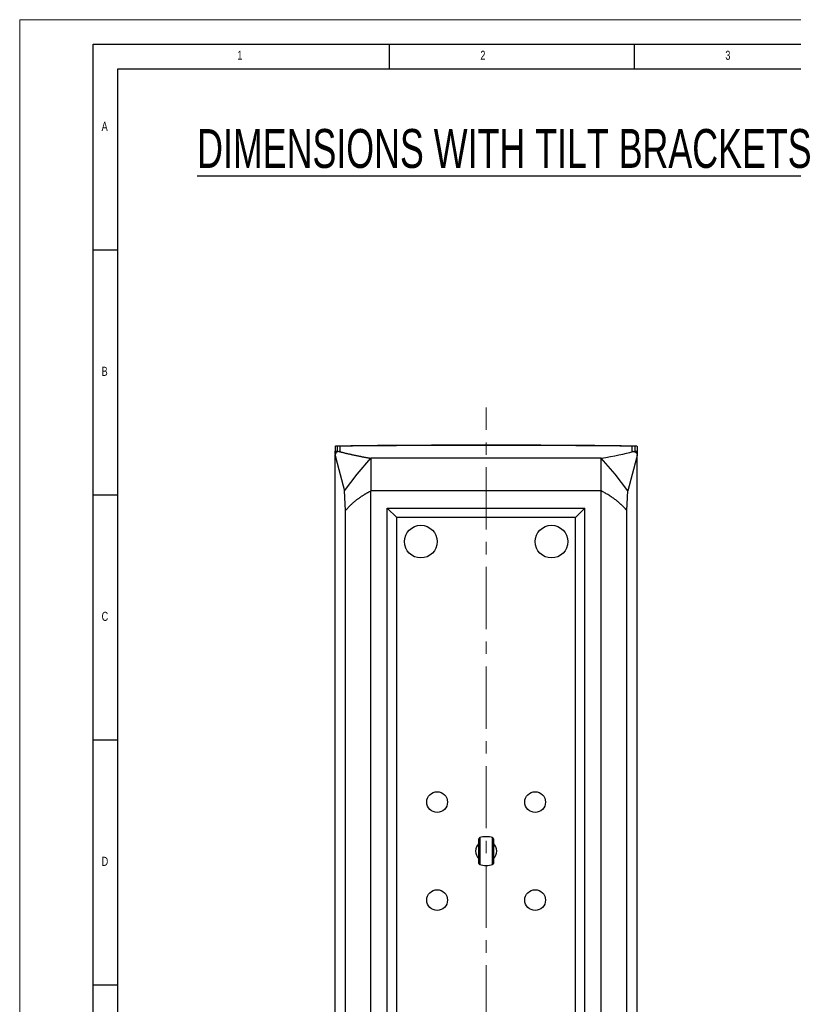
# Model space of a CAD drawing. Header units: millimetres. Extents: x 0 to 1737, y 0 to 594.
# Tile 22 of 42: x 896 to 1054, y 393 to 594. Entities that reach past the tile are written whole.
import ezdxf

# ---------------------------------------------------------------- set-up
doc = ezdxf.new("R2010")
doc.units = ezdxf.units.MM
doc.linetypes.add('CENTERX2', pattern=[20.32, 12.7, -2.54, 2.54, -2.54])
doc.layers.add('FORMAT', color=7, linetype='Continuous')
doc.layers.add('SLD-0', color=7, linetype='Continuous')
doc.styles.add('SLDTEXTSTYLE0', font='TXT', dxfattribs={"width": 0.75})

msp = doc.modelspace()

# ---------------------------------------------------------------- linework, layer by layer
at = {"color": 7, "linetype": 'Continuous', "lineweight": 18}
for p, q in [((896.019904, 0.00001), (896.019904, 594.00001)), ((896.019904, 594.00001), (1737.019904, 594.00001))]:
    msp.add_line(p, q, dxfattribs=at)
at = {"color": 7, "linetype": 'Continuous', "lineweight": 25}
for p, q in [((960.37815, 506.926668), (960.37815, 505.915303)), ((960.87815, 505.915303), (960.87815, 506.926668)), ((961.37815, 506.927587), (961.37815, 505.881194)), ((961.988635, 506.980284), (961.988635, 506.962345)), ((1020.434331, 506.980284), (1020.434331, 506.962345)), ((1021.044817, 505.881194), (1021.044817, 506.927587)), ((1021.544817, 506.926668), (1021.544817, 505.915303)), ((1022.044817, 506.926668), (1022.044817, 505.915303)), ((960.37815, 505.915303), (960.87815, 505.915303)), ((960.37815, 505.249042), (960.37815, 505.915303)), ((960.37815, 505.139528), (960.540243, 504.532773)), ((960.37815, 192.517051), (960.37815, 505.139528)), ((960.540243, 504.532773), (962.319472, 497.872664)), ((960.87815, 505.915303), (960.87815, 505.829469)), ((961.37815, 505.881194), (961.17815, 505.881194)), ((1014.711483, 504.484363), (967.711483, 504.484363)), ((1021.88462, 504.539869), (1020.103494, 497.872664)), ((1021.244817, 505.881194), (1021.044817, 505.881194)), ((1021.544817, 505.915303), (1022.044817, 505.915303)), ((1021.544817, 505.832694), (1021.544817, 505.915303)), ((1022.044817, 505.139528), (1021.88462, 504.539869)), ((1022.044817, 505.915303), (1022.044817, 505.249042)), ((1022.044817, 192.517051), (1022.044817, 505.139528)), ((962.498242, 493.801851), (962.319472, 497.872664)), ((967.711483, 199.838881), (967.711483, 497.817697)), ((1014.711483, 497.817697), (967.711483, 497.817697)), ((1014.711483, 199.838881), (1014.711483, 497.817697)), ((1019.924724, 493.801851), (1020.103494, 497.872664)), ((962.498242, 203.854727), (962.498242, 493.801851)), ((971.044817, 494.311622), (1011.37815, 494.311622)), ((971.044817, 203.344956), (971.044817, 494.311622)), ((972.969317, 492.387122), (971.044817, 494.311622)), ((1009.453649, 492.387122), (972.969317, 492.387122)), ((972.969317, 205.269457), (972.969317, 492.387122)), ((1011.37815, 494.311622), (1009.453649, 492.387122)), ((1009.453649, 265.215622), (1009.453649, 492.387122)), ((1011.37815, 203.344956), (1011.37815, 494.311622)), ((1019.924724, 203.854727), (1019.924724, 493.801851)), ((989.711483, 421.827786), (989.711483, 426.828792)), ((989.891762, 427.068873), (989.891762, 421.587705)), ((992.531204, 421.587705), (992.531204, 427.068873)), ((992.711483, 426.828792), (992.711483, 421.827786))]:
    msp.add_line(p, q, dxfattribs=at)
at = {"color": 7, "linetype": 'Continuous', "lineweight": 25, "flags": 128}
for points in [[(962.319472, 497.872664), (964.87098, 501.276709), (967.711483, 504.484363)], [(1020.103494, 497.872664), (1017.551986, 501.276709), (1014.711483, 504.484363)]]:
    msp.add_lwpolyline(points, dxfattribs=at)
at = {"color": 7, "linetype": 'Continuous', "lineweight": 25}
for centre, radius in [((977.87815, 487.478289), 3.333333), ((1004.544817, 487.478289), 3.333333), ((981.211483, 434.328289), 2.116667), ((1001.211483, 434.328289), 2.116667), ((981.211483, 414.328289), 2.116667), ((1001.211483, 414.328289), 2.116667)]:
    msp.add_circle(centre, radius, dxfattribs=at)
for centre, radius, start, end in [((961.178047, 505.079012), 0.802183, 89.99263145, 175.67353918), ((989.961483, 426.828792), 0.25, 106.19363002, 180), ((991.211483, 422.524478), 4.732145, 73.80636998, 106.19363002), ((992.461483, 426.828792), 0.25, 0, 73.80636998), ((991.211483, 424.328289), 2.166667, 133.81306146, 226.18693854), ((991.211483, 424.328289), 2.166667, 0, 46.18693854), ((991.211483, 424.328289), 2.166667, 313.81306146, 0), ((989.961483, 421.827786), 0.25, 180, 253.80636998), ((991.211483, 426.132101), 4.732145, 253.80636998, 286.19363002), ((992.461483, 421.827786), 0.25, 286.19363002, 0)]:
    msp.add_arc(centre, radius, start, end, dxfattribs=at)
for centre, major_axis, start_param, end_param in [((962.494817, 506.926668), (2.116667, 0), 1.8892537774, 3.1415926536), ((962.494817, 506.926668), (1.616667, 0), 1.8892537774, 3.1415926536), ((962.494817, 506.927587), (1.116667, 0), 1.8874667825, 3.1415926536), ((991.211483, 503.88489), (93.833333, 0), 1.2523388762, 1.8892537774), ((991.211483, 503.88489), (93.333333, 0), 1.2523388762, 1.8892537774), ((991.211483, 503.86743), (93.333333, 0), 1.2541258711, 1.8874667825), ((1019.92815, 506.927587), (1.116667, 0), 0, 1.2541258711), ((1019.92815, 506.926668), (1.616667, 0), 0, 1.2523388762), ((1019.92815, 506.926668), (2.116667, 0), 0, 1.2523388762)]:
    msp.add_ellipse(centre, major_axis=major_axis, ratio=0.0349207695, start_param=start_param, end_param=end_param, dxfattribs=at)
for points, knots in [([(961.17815, 505.881194), (961.239524, 505.865061), (961.36227, 505.832795), (961.550069, 505.784414), (961.740556, 505.736049), (961.933995, 505.687701), (962.130316, 505.63937), (962.329537, 505.591054), (962.531654, 505.542756), (962.736667, 505.494474), (962.944576, 505.446208), (963.155382, 505.397959), (963.369085, 505.349726), (963.585683, 505.30151), (963.805178, 505.25331), (964.02757, 505.205127), (964.252858, 505.15696), (964.481042, 505.10881), (964.712123, 505.060676), (964.9461, 505.012559), (965.182973, 504.964459), (965.422743, 504.916374), (965.665409, 504.868307), (965.910972, 504.820255), (966.159431, 504.772221), (966.410785, 504.724203), (966.66504, 504.676201), (966.922177, 504.628216), (967.182265, 504.580247), (967.445043, 504.532294), (967.622668, 504.500341), (967.711483, 504.484363)], [0, 0, 0, 0, 0.0344923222, 0.0689825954, 0.1034709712, 0.1379576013, 0.1724426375, 0.2069262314, 0.2414085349, 0.2758896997, 0.3103698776, 0.3448492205, 0.3793278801, 0.4138060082, 0.4482837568, 0.4827612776, 0.5172387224, 0.5517162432, 0.5861939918, 0.6206721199, 0.6551507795, 0.6896301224, 0.7241103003, 0.7585914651, 0.7930737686, 0.8275573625, 0.8620423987, 0.8965290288, 0.9310174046, 0.9655076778, 1, 1, 1, 1]), ([(1021.244817, 505.881194), (1021.261899, 505.880892), (1021.295912, 505.880292), (1021.346574, 505.875361), (1021.39658, 505.867467), (1021.44593, 505.856332), (1021.494619, 505.842023), (1021.54963, 505.822006), (1021.610117, 505.794533), (1021.695536, 505.745708), (1021.793239, 505.670458), (1021.87562, 505.578764), (1021.930765, 505.497283), (1021.97087, 505.424274), (1022.006182, 505.338913), (1022.033551, 505.240725), (1022.041048, 505.17338), (1022.044817, 505.139528)], [0, 0, 0, 0, 0.0427394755, 0.0850981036, 0.1272458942, 0.1693554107, 0.2115996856, 0.2541501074, 0.3157556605, 0.3775835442, 0.5000623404, 0.6225411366, 0.6842243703, 0.7459746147, 0.8306658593, 0.9148798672, 1, 1, 1, 1]), ([(967.711483, 497.817697), (967.646652, 497.784772), (967.51656, 497.718702), (967.323836, 497.617508), (967.132129, 497.514375), (966.941716, 497.409172), (966.752598, 497.301936), (966.564849, 497.192657), (966.378526, 497.081337), (966.19369, 496.967975), (966.010402, 496.852573), (965.828724, 496.735129), (965.648718, 496.615644), (965.470446, 496.494118), (965.293971, 496.37055), (965.119358, 496.244942), (964.94667, 496.117291), (964.739453, 495.959856), (964.499443, 495.770688), (964.229227, 495.547668), (963.963766, 495.318022), (963.703481, 495.081751), (963.448827, 494.838851), (963.200181, 494.589339), (962.958249, 494.333152), (962.722522, 494.070527), (962.573361, 493.89184), (962.498242, 493.801851)], [0, 0, 0, 0, 0.0292304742, 0.0586548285, 0.0882739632, 0.118088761, 0.1481000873, 0.1783087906, 0.2087157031, 0.2393216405, 0.2701274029, 0.3011337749, 0.332341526, 0.3637514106, 0.3953641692, 0.4271805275, 0.4592011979, 0.4914268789, 0.5445415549, 0.5984985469, 0.6533006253, 0.7089504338, 0.7654504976, 0.8228032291, 0.8810109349, 0.9400758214, 1, 1, 1, 1]), ([(1019.924724, 493.801851), (1019.885083, 493.849717), (1019.806101, 493.945087), (1019.684203, 494.086626), (1019.560447, 494.226361), (1019.434625, 494.364226), (1019.306878, 494.500237), (1019.177258, 494.63439), (1019.045835, 494.766686), (1018.912677, 494.897125), (1018.77785, 495.025707), (1018.64142, 495.152432), (1018.503452, 495.2773), (1018.36401, 495.400311), (1018.223159, 495.521465), (1018.080962, 495.640762), (1017.937481, 495.758201), (1017.792777, 495.873785), (1017.595947, 496.027246), (1017.344049, 496.216607), (1017.033067, 496.439327), (1016.716311, 496.655595), (1016.394142, 496.865415), (1016.066894, 497.068777), (1015.734965, 497.265713), (1015.398502, 497.45611), (1015.058543, 497.640382), (1014.826716, 497.758823), (1014.711483, 497.817697)], [0, 0, 0, 0, 0.0318319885, 0.0634228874, 0.0947730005, 0.1258826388, 0.1567521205, 0.1873817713, 0.2177719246, 0.2479229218, 0.2778351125, 0.3075088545, 0.3369445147, 0.3661424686, 0.3951031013, 0.423826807, 0.4523139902, 0.4805650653, 0.5085804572, 0.5657276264, 0.6222286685, 0.6780875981, 0.7333085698, 0.7878958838, 0.841853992, 0.8951875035, 0.9479011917, 1, 1, 1, 1])]:
    msp.add_open_spline(points, degree=3, knots=knots, dxfattribs=at)
for points in [[(967.711483, 504.484363), (967.711483, 502.439826), (967.711483, 500.208602), (967.711483, 497.817697)], [(1014.711483, 504.484363), (1017.301845, 504.948846), (1019.468484, 505.412075), (1021.244817, 505.881194)], [(1014.711483, 497.817697), (1014.711483, 500.208602), (1014.711483, 502.439826), (1014.711483, 504.484363)]]:
    msp.add_open_spline(points, degree=3, dxfattribs=at)
at = {"layer": 'FORMAT'}
for p, q in [((911.019904, 589.00001), (1732.019904, 589.00001)), ((911.019904, 5.00001), (911.019904, 589.00001)), ((971.519899, 584.00001), (971.519899, 589.00001)), ((1021.519899, 584.00001), (1021.519899, 589.00001)), ((916.019904, 10.00001), (916.019904, 584.00001)), ((916.019904, 584.00001), (1727.019904, 584.00001)), ((911.019904, 547.00001), (916.019904, 547.00001)), ((911.019904, 497.00001), (916.019904, 497.00001)), ((911.019904, 447.00001), (916.019904, 447.00001)), ((911.019904, 397.00001), (916.019904, 397.00001))]:
    msp.add_line(p, q, dxfattribs=at)
at = {"layer": 'SLD-0', "color": 250, "linetype": 'CENTERX2', "lineweight": 18}
msp.add_line((991.211483, 185.150864), (991.211483, 514.87441), dxfattribs=at)

# ---------------------------------------------------------------- texts
at = {"layer": 'FORMAT', "char_height": 1.852083, "attachment_point": 1, "style": 'SLDTEXTSTYLE0'}
for s, insert in [('1', (940.446983, 587.668031)), ('2', (990.030316, 587.668031)), ('3', (1040.030316, 587.668031)), ('A', (912.740383, 573.168024)), ('B', (912.740383, 523.168024)), ('C', (912.740383, 473.168024)), ('D', (912.740383, 423.168024))]:
    msp.add_mtext(s, dxfattribs=dict(at, insert=insert))
at = {"layer": 'SLD-0', "color": 250, "insert": (932.17936, 571.688571), "char_height": 7.9375, "attachment_point": 1, "style": 'SLDTEXTSTYLE0'}
msp.add_mtext('\\LDIMENSIONS WITH TILT BRACKETS', dxfattribs=at)

doc.saveas('drawing.dxf')
